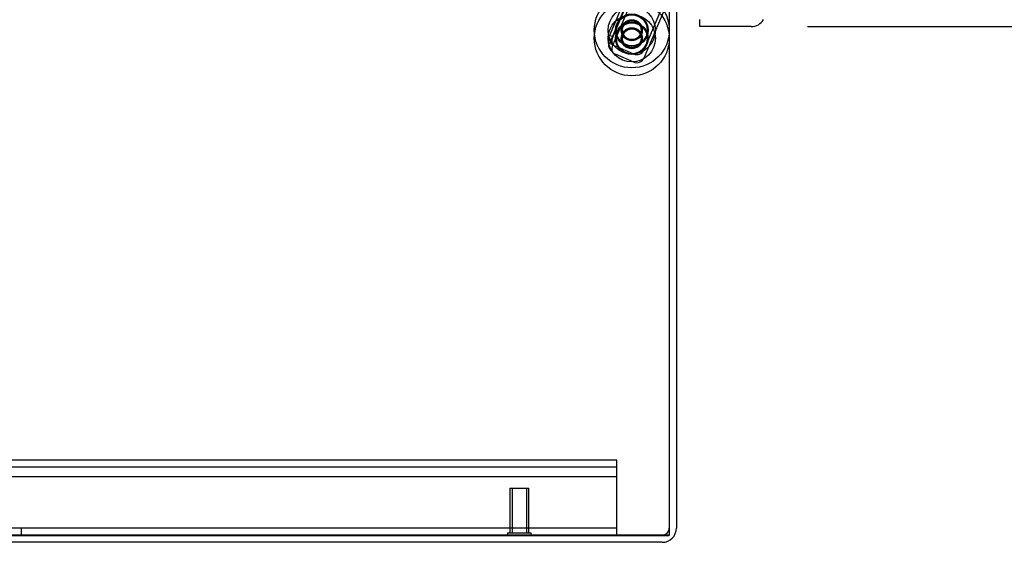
# Model space of a CAD drawing. Header units: inches. Extents: x 1 to 359, y -2 to 239.
# Tile 22 of 79: x 27 to 40, y 81 to 88. Entities that reach past the tile are written whole.
import ezdxf
from ezdxf.enums import TextEntityAlignment as Align
from ezdxf.lldxf.tags import DXFTag

# ---------------------------------------------------------------- set-up
doc = ezdxf.new("R2010")
doc.units = ezdxf.units.IN
doc.header["$MEASUREMENT"] = 0
for name, color, linetype in [('COM53964-1', 7, 'Continuous'), ('COM70839-3', 7, 'Continuous'), ('COM71195-7', 7, 'Continuous'), ('COM71299-2', 7, 'Continuous'), ('COM71300-2', 7, 'Continuous'), ('COM71301-2', 7, 'Continuous'), ('Default', 7, 'Continuous'), ('ROL87452', 7, 'Continuous'), ('RVT17786', 7, 'Continuous'), ('STD26258', 7, 'Continuous'), ('WAF25376', 7, 'Continuous')]:
    doc.layers.add(name, color=color, linetype=linetype)
doc.styles.add('SEACAD_Times_New_Roman', font='times.ttf')
tags = doc.linetypes.add('HIDDEN2', pattern=[0.1875, 0.125, -0.0625]).pattern_tags.tags
tags[6:7] = [DXFTag(74, 4), DXFTag(75, 0), DXFTag(340, '0'), DXFTag(46, 0.0), DXFTag(50, 0.0), DXFTag(44, 0.0), DXFTag(45, 0.0)]
tags[4:5] = [DXFTag(74, 4), DXFTag(75, 0), DXFTag(340, '0'), DXFTag(46, 0.0), DXFTag(50, 0.0), DXFTag(44, 0.0), DXFTag(45, 0.0)]
doc.dimstyles.new('HAMMOND_(STH_-_300x200)', dxfattribs={"dimtxt": 1.5, "dimasz": 1.875, "dimexe": 0.75, "dimexo": 0.75, "dimgap": 0.375, "dimtad": 0, "dimtih": 1, "dimtoh": 1, "dimzin": 0, "dimdsep": 46, "dimtxsty": 'SEACAD_Times_New_Roman', "dimblk1": '_SE_FILLED', "dimblk2": '_SE_FILLED', "dimsah": 1, "dimcen": 0.75, "dimadec": 0, "dimazin": 0, "dimtfac": 0.8, "dimtofl": 0, "dimtmove": 0, "dimatfit": 3, "dimfxl": 1, "dimtolj": 1, "dimtzin": 0, "dimarcsym": 0})

# ---------------------------------------------------------------- blocks, each defined once
blk = doc.blocks.new('SE1')
at = {"layer": 'COM53964-1', "color": 7, "linetype": 'HIDDEN2'}
for p, q in [((35.013, 82.338), (18.638, 82.338)), ((35.013, 82.2), (35.013, 82.338)), ((35.013, 82.243), (18.638, 82.243)), ((35.013, 81.476), (35.013, 82.2)), ((35.013, 82.117), (18.638, 82.117)), ((35.013, 81.433), (18.638, 81.433)), ((27.076, 81.338), (27.076, 81.433)), ((35.013, 81.338), (35.013, 81.476))]:
    blk.add_line(p, q, dxfattribs=at)
at = {"layer": 'COM70839-3', "color": 7, "linetype": 'HIDDEN2'}
for p, q in [((35.201, 88.676), (34.914, 87.998)), ((35.248, 88.657), (34.96, 87.978)), ((35.201, 88.569), (34.914, 87.891)), ((35.248, 88.549), (34.96, 87.871)), ((35.751, 88.588), (35.373, 87.696)), ((35.704, 88.585), (35.373, 87.803)), ((34.96, 87.978), (34.914, 87.998)), ((34.96, 87.871), (34.914, 87.891)), ((35.241, 87.75), (34.995, 87.855)), ((35.241, 87.643), (34.995, 87.747))]:
    blk.add_line(p, q, dxfattribs=at)
for centre in [(35.213, 88.067), (35.213, 87.96)]:
    blk.add_circle(centre, 0.129, dxfattribs=at)
for centre, radius, start, end in [((35.065, 87.923), 0.119, 152.2817, 195.3294), ((35.065, 87.816), 0.119, 152.2817, 195.3294), ((35.034, 87.947), 0.1, 213.6052, 247.0066), ((35.034, 87.839), 0.1, 213.6052, 247.0066), ((35.28, 87.842), 0.1, 247.0066, 337.0066), ((35.28, 87.735), 0.1, 247.0066, 337.0066)]:
    blk.add_arc(centre, radius, start, end, dxfattribs=at)
for points in [[(34.95, 87.892), (34.95, 87.892), (34.949, 87.893), (34.948, 87.894), (34.948, 87.894), (34.947, 87.895), (34.947, 87.895), (34.946, 87.896), (34.945, 87.897), (34.941, 87.901), (34.939, 87.903), (34.932, 87.91), (34.929, 87.915), (34.918, 87.929), (34.914, 87.938), (34.908, 87.957), (34.907, 87.965), (34.908, 87.978), (34.909, 87.983), (34.91, 87.987), (34.91, 87.988), (34.911, 87.99), (34.911, 87.99), (34.911, 87.991), (34.911, 87.992), (34.912, 87.994), (34.913, 87.995), (34.914, 87.998)], [(34.95, 87.784), (34.95, 87.785), (34.949, 87.786), (34.948, 87.787), (34.948, 87.787), (34.947, 87.787), (34.947, 87.787), (34.946, 87.789), (34.945, 87.79), (34.941, 87.794), (34.939, 87.796), (34.932, 87.803), (34.929, 87.808), (34.918, 87.822), (34.914, 87.831), (34.908, 87.849), (34.907, 87.858), (34.908, 87.871), (34.909, 87.875), (34.91, 87.88), (34.91, 87.881), (34.911, 87.882), (34.911, 87.883), (34.911, 87.884), (34.911, 87.884), (34.912, 87.886), (34.913, 87.888), (34.914, 87.891)]]:
    blk.add_open_spline(points, degree=3, knots=[0, 0, 0, 0, 0.015625, 0.015625, 0.023438, 0.023438, 0.03125, 0.03125, 0.0625, 0.0625, 0.125, 0.125, 0.25, 0.25, 0.5, 0.5, 0.75, 0.75, 0.875, 0.875, 0.90625, 0.90625, 0.921875, 0.921875, 0.9375, 0.9375, 1, 1, 1, 1], dxfattribs=at)
at = {"layer": 'COM71195-7', "color": 7, "linetype": 'Continuous'}
for p, q in [((36.12, 88.116), (36.12, 88.211)), ((36.805, 88.116), (36.12, 88.116))]:
    blk.add_line(p, q, dxfattribs=at)
blk.add_arc((36.805, 88.306), 0.19, 270, 330, dxfattribs=at)
at = {"layer": 'COM71299-2', "color": 7, "linetype": 'Continuous'}
for p, q in [((35.808, 88.588), (35.808, 81.433)), ((35.618, 81.243), (17.843, 81.243))]:
    blk.add_line(p, q, dxfattribs=at)
at = {"layer": 'COM71299-2', "color": 7, "linetype": 'HIDDEN2'}
blk.add_line((35.618, 81.338), (17.843, 81.338), dxfattribs=at)
blk.add_arc((35.618, 81.433), 0.095, 270, 0, dxfattribs=at)
at = {"layer": 'COM71299-2', "color": 7, "linetype": 'Continuous'}
blk.add_arc((35.618, 81.433), 0.19, 270, 0, dxfattribs=at)
at = {"layer": 'COM71300-2', "color": 7, "linetype": 'Continuous'}
for p in [(35.713, 88.585), (17.938, 81.335)]:
    blk.add_line(p, (35.713, 81.335), dxfattribs=at)
at = {"layer": 'COM71301-2', "color": 7, "linetype": 'HIDDEN2'}
blk.add_line((35.713, 81.338), (35.618, 81.338), dxfattribs=at)
at = {"layer": 'ROL87452', "color": 7, "linetype": 'HIDDEN2'}
for centre, radius in [((35.213, 88.067), 0.5), ((35.213, 87.96), 0.5), ((35.213, 88.067), 0.206), ((35.213, 87.96), 0.206)]:
    blk.add_circle(centre, radius, dxfattribs=at)
at = {"layer": 'RVT17786', "color": 7, "linetype": 'HIDDEN2'}
for centre, radius in [((35.213, 88.067), 0.217), ((35.213, 87.96), 0.217), ((35.213, 88.067), 0.125), ((35.213, 87.96), 0.125)]:
    blk.add_circle(centre, radius, dxfattribs=at)
at = {"layer": 'STD26258', "color": 7, "linetype": 'HIDDEN2'}
for p, q in [((33.588, 81.963), (33.838, 81.963)), ((33.588, 81.963), (33.588, 81.369)), ((33.619, 81.963), (33.619, 81.369)), ((33.808, 81.963), (33.808, 81.369)), ((33.838, 81.369), (33.838, 81.963)), ((33.557, 81.369), (33.87, 81.369)), ((33.557, 81.369), (33.557, 81.338)), ((33.87, 81.338), (33.87, 81.369))]:
    blk.add_line(p, q, dxfattribs=at)
at = {"layer": 'WAF25376', "color": 7, "linetype": 'HIDDEN2'}
for centre, radius in [((35.213, 88.067), 0.315), ((35.213, 87.96), 0.315), ((35.213, 88.067), 0.14), ((35.213, 87.96), 0.14)]:
    blk.add_circle(centre, radius, dxfattribs=at)
blk = doc.blocks.new('DMBLK70')
at = {"layer": 'Default', "linetype": 'Continuous', "transparency": 16777216}
for points in [[(48.821, 148.773), (48.508, 150.648), (48.196, 148.773)], [(48.821, 89.991), (48.196, 89.991), (48.508, 88.116)]]:
    blk.add_hatch(color=7, dxfattribs=at).paths.add_polyline_path(points)
at = {"layer": 'Default', "color": 7, "linetype": 'Continuous', "transparency": 16777216}
for p, q in [((37.213, 150.648), (49.258, 150.648)), ((48.508, 150.648), (48.508, 120.657)), ((48.508, 115.857), (48.508, 88.116)), ((37.555, 88.116), (49.258, 88.116))]:
    blk.add_line(p, q, dxfattribs=at)
at = {"layer": 'Default', "color": 7, "linetype": 'Continuous', "transparency": 16777216, "style": 'SEACAD_Times_New_Roman'}
for s, p in [('62.53', (45.949, 120.132)), ('OPENNING', (42.839, 117.882))]:
    blk.add_text(s, height=1.5, dxfattribs=at).set_placement(p, align=Align.TOP_LEFT)
blk = doc.blocks.new('_SE_FILLED')
at = {"color": 0}
blk.add_line((0, 0), (-1, 0), dxfattribs=at)
blk.add_solid([(0, 0), (-1, -0.1665), (-1, 0.1665), (0, 0)], dxfattribs=at)

msp = doc.modelspace()

# ---------------------------------------------------------------- block references
at = {"layer": 'Default'}
msp.add_blockref('SE1', (0, 0), dxfattribs=at)

# ---------------------------------------------------------------- dimensions: what is measured, and where the dimension line sits
at = {"layer": 'Default', "color": 7, "linetype": 'Continuous'}
dim = msp.add_linear_dim(base=(48.508, 88.116), p1=(36.463, 150.648), p2=(36.12, 88.116), angle=90, text='\\A1;<>\\POPENNING', dimstyle='HAMMOND_(STH_-_300x200)', dxfattribs=at)
dim.commit()
dim.dimension.update_dxf_attribs({"geometry": 'DMBLK70', "text_midpoint": (48.508, 119.382), "dimtype": 160})

doc.saveas('drawing.dxf')
